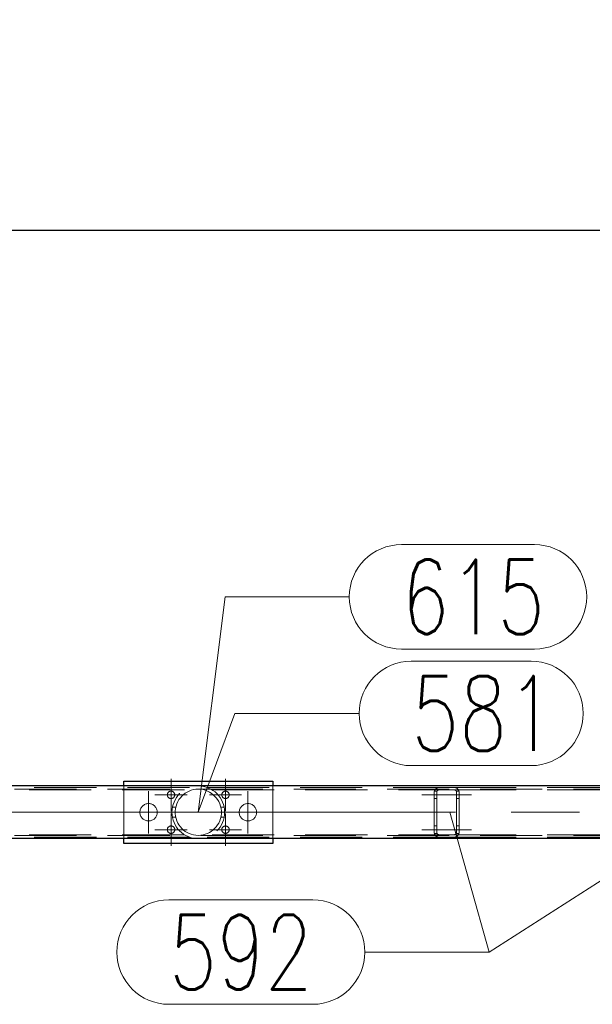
# Model space of a CAD drawing. Header units: millimetres. Extents: x -845 to -83, y 8759 to 9255.
# Tile 27 of 197: x -525 to -502, y 8807 to 8847. Entities that reach past the tile are written whole.
import ezdxf

# ---------------------------------------------------------------- set-up
doc = ezdxf.new("R2010")
doc.units = ezdxf.units.MM
doc.header["$LTSCALE"] = 10
doc.linetypes.add('HIDDEN', pattern=[0.375, 0.25, -0.125])
doc.linetypes.add('MITTE', pattern=[2, 1.25, -0.25, 0.25, -0.25])
doc.layers.get('Defpoints').update_dxf_attribs({"color": 1})
for name, color, linetype, lineweight in [('PS_DIM', 4, 'Continuous', 13), ('PS_Hidden', 2, 'HIDDEN', 9), ('PS_Mid', 5, 'MITTE', 15), ('PS_Pos', 1, 'Continuous', 15), ('PS_Shape', 161, 'Continuous', 30), ('PS_SOLID', 7, 'Continuous', 30)]:
    doc.layers.add(name, color=color, linetype=linetype, lineweight=lineweight)
doc.styles.add('simplex', font='simplex.shx', dxfattribs={"width": 0.75})
doc.dimstyles.new('1_20_PRZ', dxfattribs={"dimtxt": 2, "dimasz": 1, "dimexe": 2, "dimexo": 5, "dimgap": 1, "dimtad": 1, "dimdec": 0, "dimlfac": 20, "dimtxsty": 'simplex', "dimblk": 'dimznak', "dimcen": 2, "dimse1": 1, "dimse2": 1, "dimclrd": 256, "dimclrt": 4, "dimadec": 1, "dimazin": 0, "dimtfac": 1, "dimtdec": 0, "dimtix": 1, "dimtmove": 2, "dimatfit": 3, "dimldrblk": 'dim-grot', "dimfxl": 1, "dimarcsym": 0})

# ---------------------------------------------------------------- blocks, each defined once
blk = doc.blocks.new('dimznak')
at = {"color": 0}
for points in [[(0, 2), (0, -2)], [(-2, 0), (2, 0)]]:
    blk.add_lwpolyline(points, dxfattribs=at)
at = {"color": 2}
blk.add_lwpolyline([(1, 1), (-1, -1)], dxfattribs=at)
blk = doc.blocks.new('*D138')
at = {"layer": 'Defpoints', "color": 0, "transparency": 16777216}
for p in [(-642.283, 8890.129), (-464.843, 8886.829), (-464.843, 8838.437)]:
    blk.add_point(p, dxfattribs=at)
at = {"layer": 'PS_DIM', "lineweight": -2, "transparency": 16777216}
blk.add_line((-641.283, 8838.437), (-465.843, 8838.437), dxfattribs=at)
at = {"layer": 'PS_DIM', "lineweight": -2, "transparency": 16777216, "rotation": 180}
blk.add_blockref('dimznak', (-642.283, 8838.437), dxfattribs=at)
at = {"layer": 'PS_DIM', "lineweight": -2, "transparency": 16777216}
blk.add_blockref('dimznak', (-464.843, 8838.437), dxfattribs=at)
at = {"layer": 'PS_DIM', "color": 4, "transparency": 16777216, "insert": (-553.563, 8840.437), "char_height": 2, "attachment_point": 5, "style": 'simplex'}
blk.add_mtext('3549', dxfattribs=at)
blk = doc.blocks.new('dim-grot')
blk.add_hatch(color=256).paths.add_polyline_path([(0, 0), (-2, 0.5), (-2, -0.5)])
blk.add_lwpolyline([(0, 0), (-2, 0.5), (-2, -0.5), (0, 0)])
blk = doc.blocks.new('*X313')
at = {"layer": 'PS_Hidden', "color": 2, "linetype": 'HIDDEN'}
for p, q in [((-520.843, 8813.964), (-520.843, 8816.084)), ((-514.843, 8816.084), (-514.843, 8813.964)), ((-470.243, 8815.954), (-539.073, 8815.954)), ((-518.195, 8816.024), (-527.931, 8816.024)), ((-518.403, 8815.924), (-527.931, 8815.924)), ((-518.436, 8815.74), (-518.503, 8815.679)), ((-518.366, 8815.793), (-518.436, 8815.74)), ((-518.293, 8815.838), (-518.366, 8815.793)), ((-518.214, 8815.877), (-518.293, 8815.838)), ((-518.127, 8815.909), (-518.214, 8815.877)), ((-518.036, 8815.934), (-518.127, 8815.909)), ((-517.94, 8815.949), (-518.036, 8815.934)), ((-517.843, 8815.954), (-517.94, 8815.949)), ((-517.746, 8815.949), (-517.843, 8815.954)), ((-517.651, 8815.934), (-517.746, 8815.949)), ((-517.559, 8815.909), (-517.651, 8815.934)), ((-517.473, 8815.877), (-517.559, 8815.909)), ((-517.491, 8816.024), (-508.143, 8816.024)), ((-517.393, 8815.838), (-517.473, 8815.877)), ((-517.32, 8815.793), (-517.393, 8815.838)), ((-517.25, 8815.74), (-517.32, 8815.793)), ((-517.283, 8815.924), (-508.143, 8815.924)), ((-517.183, 8815.679), (-517.25, 8815.74)), ((-508.343, 8815.838), (-508.342, 8815.843)), ((-508.343, 8815.833), (-508.343, 8815.838)), ((-508.343, 8815.829), (-508.343, 8815.833)), ((-508.343, 8815.824), (-508.343, 8815.829)), ((-508.343, 8814.224), (-508.343, 8815.824)), ((-508.342, 8815.848), (-508.341, 8815.852)), ((-508.342, 8815.843), (-508.342, 8815.848)), ((-508.341, 8815.852), (-508.34, 8815.857)), ((-508.34, 8815.857), (-508.339, 8815.862)), ((-508.339, 8815.862), (-508.338, 8815.866)), ((-508.338, 8815.866), (-508.337, 8815.871)), ((-508.337, 8815.871), (-508.336, 8815.875)), ((-508.23, 8815.874), (-508.337, 8815.874)), ((-508.336, 8815.875), (-508.335, 8815.88)), ((-508.335, 8815.88), (-508.334, 8815.884)), ((-508.334, 8815.884), (-508.332, 8815.889)), ((-508.332, 8815.889), (-508.331, 8815.893)), ((-508.331, 8815.893), (-508.329, 8815.898)), ((-508.329, 8815.898), (-508.327, 8815.902)), ((-508.327, 8815.902), (-508.325, 8815.906)), ((-508.325, 8815.906), (-508.323, 8815.91)), ((-508.323, 8815.91), (-508.321, 8815.914)), ((-508.321, 8815.914), (-508.319, 8815.919)), ((-508.319, 8815.919), (-508.317, 8815.923)), ((-508.317, 8815.923), (-508.315, 8815.926)), ((-508.315, 8815.926), (-508.312, 8815.93)), ((-508.312, 8815.93), (-508.31, 8815.934)), ((-508.31, 8815.934), (-508.307, 8815.938)), ((-508.307, 8815.938), (-508.305, 8815.942)), ((-508.305, 8815.942), (-508.302, 8815.945)), ((-508.302, 8815.945), (-508.299, 8815.949)), ((-508.299, 8815.949), (-508.296, 8815.952)), ((-508.296, 8815.952), (-508.293, 8815.956)), ((-508.293, 8815.956), (-508.29, 8815.959)), ((-508.29, 8815.959), (-508.287, 8815.962)), ((-508.287, 8815.962), (-508.284, 8815.965)), ((-508.284, 8815.965), (-508.281, 8815.969)), ((-508.281, 8815.969), (-508.278, 8815.972)), ((-508.278, 8815.972), (-508.274, 8815.975)), ((-508.274, 8815.975), (-508.271, 8815.978)), ((-508.271, 8815.978), (-508.268, 8815.98)), ((-508.268, 8815.98), (-508.264, 8815.983)), ((-508.264, 8815.983), (-508.26, 8815.986)), ((-508.26, 8815.986), (-508.257, 8815.988)), ((-508.257, 8815.988), (-508.252, 8815.991)), ((-508.252, 8815.991), (-508.248, 8815.994)), ((-508.248, 8815.994), (-508.244, 8815.996)), ((-508.244, 8815.996), (-508.239, 8815.999)), ((-508.242, 8815.835), (-508.243, 8815.833)), ((-508.243, 8815.833), (-508.243, 8815.83)), ((-508.243, 8815.83), (-508.243, 8815.828)), ((-508.243, 8815.828), (-508.243, 8815.826)), ((-508.243, 8815.826), (-508.243, 8815.824)), ((-508.243, 8815.824), (-508.243, 8814.224)), ((-508.241, 8815.841), (-508.242, 8815.839)), ((-508.242, 8815.839), (-508.242, 8815.837)), ((-508.242, 8815.837), (-508.242, 8815.835)), ((-508.24, 8815.848), (-508.241, 8815.846)), ((-508.241, 8815.846), (-508.241, 8815.844)), ((-508.241, 8815.844), (-508.241, 8815.841)), ((-508.239, 8815.852), (-508.24, 8815.85)), ((-508.24, 8815.85), (-508.24, 8815.848)), ((-508.239, 8815.999), (-508.235, 8816.001)), ((-508.238, 8815.854), (-508.239, 8815.852)), ((-508.237, 8815.859), (-508.238, 8815.857)), ((-508.238, 8815.857), (-508.238, 8815.854)), ((-508.236, 8815.861), (-508.237, 8815.859)), ((-508.235, 8815.863), (-508.236, 8815.861)), ((-508.235, 8816.001), (-508.23, 8816.004)), ((-508.234, 8815.865), (-508.235, 8815.863)), ((-508.233, 8815.867), (-508.234, 8815.865)), ((-508.232, 8815.869), (-508.233, 8815.867)), ((-508.231, 8815.871), (-508.232, 8815.869)), ((-508.23, 8815.873), (-508.231, 8815.871)), ((-508.23, 8816.004), (-508.225, 8816.006)), ((-508.229, 8815.875), (-508.23, 8815.873)), ((-508.228, 8815.877), (-508.229, 8815.875)), ((-508.226, 8815.879), (-508.228, 8815.877)), ((-508.225, 8815.881), (-508.226, 8815.879)), ((-508.225, 8816.006), (-508.22, 8816.008)), ((-508.224, 8815.883), (-508.225, 8815.881)), ((-508.222, 8815.885), (-508.224, 8815.883)), ((-508.221, 8815.887), (-508.222, 8815.885)), ((-508.219, 8815.888), (-508.221, 8815.887)), ((-508.22, 8816.008), (-508.215, 8816.011)), ((-508.218, 8815.89), (-508.219, 8815.888)), ((-508.216, 8815.892), (-508.218, 8815.89)), ((-508.215, 8815.894), (-508.216, 8815.892)), ((-508.215, 8816.011), (-508.209, 8816.013)), ((-508.213, 8815.895), (-508.215, 8815.894)), ((-508.211, 8815.897), (-508.213, 8815.895)), ((-508.209, 8815.899), (-508.211, 8815.897)), ((-508.209, 8816.013), (-508.204, 8816.014)), ((-508.208, 8815.9), (-508.209, 8815.899)), ((-508.206, 8815.902), (-508.208, 8815.9)), ((-508.204, 8815.903), (-508.206, 8815.902)), ((-508.204, 8816.014), (-508.198, 8816.016)), ((-508.202, 8815.905), (-508.204, 8815.903)), ((-508.2, 8815.906), (-508.202, 8815.905)), ((-508.197, 8815.908), (-508.2, 8815.906)), ((-508.198, 8816.016), (-508.192, 8816.018)), ((-508.195, 8815.909), (-508.197, 8815.908)), ((-508.193, 8815.911), (-508.195, 8815.909)), ((-508.19, 8815.912), (-508.193, 8815.911)), ((-508.192, 8816.018), (-508.186, 8816.019)), ((-508.188, 8815.913), (-508.19, 8815.912)), ((-508.185, 8815.914), (-508.188, 8815.913)), ((-508.186, 8816.019), (-508.179, 8816.02)), ((-508.183, 8815.916), (-508.185, 8815.914)), ((-508.18, 8815.917), (-508.183, 8815.916)), ((-508.177, 8815.918), (-508.18, 8815.917)), ((-508.179, 8816.02), (-508.172, 8816.022)), ((-508.174, 8815.919), (-508.177, 8815.918)), ((-508.171, 8815.92), (-508.174, 8815.919)), ((-508.172, 8816.022), (-508.165, 8816.023)), ((-508.168, 8815.921), (-508.171, 8815.92)), ((-508.165, 8815.921), (-508.168, 8815.921)), ((-508.165, 8816.023), (-508.158, 8816.023)), ((-508.162, 8815.922), (-508.165, 8815.921)), ((-508.159, 8815.922), (-508.162, 8815.922)), ((-508.156, 8815.923), (-508.159, 8815.922)), ((-508.158, 8816.023), (-508.15, 8816.024)), ((-508.153, 8815.923), (-508.156, 8815.923)), ((-508.15, 8815.924), (-508.153, 8815.923)), ((-508.15, 8816.024), (-508.143, 8816.024)), ((-508.146, 8815.924), (-508.15, 8815.924)), ((-508.143, 8815.924), (-508.146, 8815.924)), ((-508.143, 8816.024), (-507.543, 8816.024)), ((-508.143, 8816.024), (-508.143, 8816.024)), ((-507.543, 8815.924), (-508.143, 8815.924)), ((-507.543, 8816.024), (-498.143, 8816.024)), ((-507.543, 8816.024), (-507.536, 8816.024)), ((-507.543, 8815.924), (-498.143, 8815.924)), ((-507.54, 8815.924), (-507.543, 8815.924)), ((-507.543, 8815.924), (-507.543, 8815.924)), ((-507.536, 8815.924), (-507.54, 8815.924)), ((-507.536, 8816.024), (-507.528, 8816.023)), ((-507.533, 8815.923), (-507.536, 8815.924)), ((-507.53, 8815.923), (-507.533, 8815.923)), ((-507.526, 8815.922), (-507.53, 8815.923)), ((-507.528, 8816.023), (-507.521, 8816.023)), ((-507.523, 8815.922), (-507.526, 8815.922)), ((-507.52, 8815.921), (-507.523, 8815.922)), ((-507.521, 8816.023), (-507.514, 8816.022)), ((-507.517, 8815.92), (-507.52, 8815.921)), ((-507.514, 8815.919), (-507.517, 8815.92)), ((-507.514, 8816.022), (-507.507, 8816.021)), ((-507.511, 8815.918), (-507.514, 8815.919)), ((-507.508, 8815.917), (-507.511, 8815.918)), ((-507.505, 8815.916), (-507.508, 8815.917)), ((-507.507, 8816.021), (-507.5, 8816.019)), ((-507.503, 8815.915), (-507.505, 8815.916)), ((-507.5, 8815.914), (-507.503, 8815.915)), ((-507.5, 8816.019), (-507.494, 8816.018)), ((-507.498, 8815.913), (-507.5, 8815.914)), ((-507.495, 8815.911), (-507.498, 8815.913)), ((-507.493, 8815.91), (-507.495, 8815.911)), ((-507.494, 8816.018), (-507.488, 8816.016)), ((-507.49, 8815.909), (-507.493, 8815.91)), ((-507.488, 8815.907), (-507.49, 8815.909)), ((-507.488, 8816.016), (-507.482, 8816.014)), ((-507.486, 8815.906), (-507.488, 8815.907)), ((-507.484, 8815.904), (-507.486, 8815.906)), ((-507.482, 8815.903), (-507.484, 8815.904)), ((-507.482, 8816.014), (-507.477, 8816.013)), ((-507.48, 8815.901), (-507.482, 8815.903)), ((-507.478, 8815.899), (-507.48, 8815.901)), ((-507.476, 8815.898), (-507.478, 8815.899)), ((-507.477, 8816.013), (-507.472, 8816.011)), ((-507.474, 8815.896), (-507.476, 8815.898)), ((-507.472, 8815.895), (-507.474, 8815.896)), ((-507.472, 8816.011), (-507.467, 8816.009)), ((-507.471, 8815.893), (-507.472, 8815.895)), ((-507.469, 8815.891), (-507.471, 8815.893)), ((-507.468, 8815.89), (-507.469, 8815.891)), ((-507.466, 8815.888), (-507.468, 8815.89)), ((-507.467, 8816.009), (-507.462, 8816.006)), ((-507.465, 8815.886), (-507.466, 8815.888)), ((-507.463, 8815.884), (-507.465, 8815.886)), ((-507.462, 8815.882), (-507.463, 8815.884)), ((-507.462, 8816.006), (-507.457, 8816.004)), ((-507.461, 8815.881), (-507.462, 8815.882)), ((-507.459, 8815.879), (-507.461, 8815.881)), ((-507.458, 8815.877), (-507.459, 8815.879)), ((-507.457, 8815.875), (-507.458, 8815.877)), ((-507.457, 8816.004), (-507.452, 8816.002)), ((-507.456, 8815.873), (-507.457, 8815.875)), ((-507.349, 8815.874), (-507.456, 8815.874)), ((-507.455, 8815.871), (-507.456, 8815.873)), ((-507.454, 8815.869), (-507.455, 8815.871)), ((-507.453, 8815.867), (-507.454, 8815.869)), ((-507.452, 8815.865), (-507.453, 8815.867)), ((-507.452, 8816.002), (-507.447, 8815.999)), ((-507.451, 8815.863), (-507.452, 8815.865)), ((-507.45, 8815.861), (-507.451, 8815.863)), ((-507.449, 8815.858), (-507.45, 8815.861)), ((-507.448, 8815.856), (-507.449, 8815.858)), ((-507.448, 8815.854), (-507.448, 8815.856)), ((-507.447, 8815.852), (-507.448, 8815.854)), ((-507.447, 8815.999), (-507.443, 8815.997)), ((-507.447, 8815.85), (-507.447, 8815.852)), ((-507.446, 8815.848), (-507.447, 8815.85)), ((-507.445, 8815.846), (-507.446, 8815.848)), ((-507.445, 8815.843), (-507.445, 8815.846)), ((-507.445, 8815.841), (-507.445, 8815.843)), ((-507.444, 8815.839), (-507.445, 8815.841)), ((-507.444, 8815.837), (-507.444, 8815.839)), ((-507.444, 8815.835), (-507.444, 8815.837)), ((-507.443, 8815.832), (-507.444, 8815.835)), ((-507.443, 8815.997), (-507.439, 8815.994)), ((-507.443, 8815.83), (-507.443, 8815.832)), ((-507.443, 8815.828), (-507.443, 8815.83)), ((-507.443, 8815.826), (-507.443, 8815.828)), ((-507.443, 8815.824), (-507.443, 8815.826)), ((-507.443, 8814.224), (-507.443, 8815.824)), ((-507.439, 8815.994), (-507.434, 8815.992)), ((-507.434, 8815.992), (-507.43, 8815.989)), ((-507.43, 8815.989), (-507.426, 8815.986)), ((-507.426, 8815.986), (-507.422, 8815.983)), ((-507.422, 8815.983), (-507.418, 8815.98)), ((-507.418, 8815.98), (-507.415, 8815.977)), ((-507.415, 8815.977), (-507.411, 8815.974)), ((-507.411, 8815.974), (-507.408, 8815.971)), ((-507.408, 8815.971), (-507.405, 8815.968)), ((-507.405, 8815.968), (-507.402, 8815.965)), ((-507.402, 8815.965), (-507.399, 8815.962)), ((-507.399, 8815.962), (-507.396, 8815.959)), ((-507.396, 8815.959), (-507.393, 8815.956)), ((-507.393, 8815.956), (-507.39, 8815.952)), ((-507.39, 8815.952), (-507.387, 8815.949)), ((-507.387, 8815.949), (-507.384, 8815.946)), ((-507.384, 8815.946), (-507.382, 8815.942)), ((-507.382, 8815.942), (-507.379, 8815.938)), ((-507.379, 8815.938), (-507.377, 8815.935)), ((-507.377, 8815.935), (-507.374, 8815.931)), ((-507.374, 8815.931), (-507.372, 8815.927)), ((-507.372, 8815.927), (-507.369, 8815.923)), ((-507.369, 8815.923), (-507.367, 8815.919)), ((-507.367, 8815.919), (-507.365, 8815.915)), ((-507.365, 8815.915), (-507.363, 8815.911)), ((-507.363, 8815.911), (-507.361, 8815.907)), ((-507.361, 8815.907), (-507.359, 8815.902)), ((-507.359, 8815.902), (-507.357, 8815.898)), ((-507.357, 8815.898), (-507.356, 8815.894)), ((-507.356, 8815.894), (-507.354, 8815.889)), ((-507.354, 8815.889), (-507.353, 8815.885)), ((-507.353, 8815.885), (-507.351, 8815.88)), ((-507.351, 8815.88), (-507.35, 8815.876)), ((-507.35, 8815.876), (-507.349, 8815.871)), ((-507.349, 8815.871), (-507.348, 8815.866)), ((-507.348, 8815.866), (-507.347, 8815.862)), ((-507.347, 8815.862), (-507.346, 8815.857)), ((-507.346, 8815.857), (-507.345, 8815.852)), ((-507.345, 8815.852), (-507.345, 8815.848)), ((-507.345, 8815.848), (-507.344, 8815.843)), ((-507.344, 8815.843), (-507.344, 8815.838)), ((-507.344, 8815.838), (-507.343, 8815.833)), ((-507.343, 8815.833), (-507.343, 8815.829)), ((-507.343, 8815.829), (-507.343, 8815.824)), ((-507.343, 8815.824), (-507.343, 8814.224)), ((-507.343, 8815.824), (-507.343, 8815.824)), ((-518.706, 8815.37), (-518.739, 8815.275)), ((-518.667, 8815.455), (-518.706, 8815.37)), ((-518.62, 8815.535), (-518.667, 8815.455)), ((-518.565, 8815.61), (-518.62, 8815.535)), ((-518.503, 8815.679), (-518.565, 8815.61)), ((-517.121, 8815.61), (-517.183, 8815.679)), ((-517.066, 8815.535), (-517.121, 8815.61)), ((-517.019, 8815.455), (-517.066, 8815.535)), ((-516.98, 8815.37), (-517.019, 8815.455)), ((-516.948, 8815.275), (-516.98, 8815.37)), ((-508.243, 8815.574), (-508.343, 8815.574)), ((-507.343, 8815.574), (-507.443, 8815.574)), ((-518.884, 8815.224), (-518.751, 8815.224)), ((-518.761, 8815.175), (-518.772, 8815.073)), ((-518.772, 8815.073), (-518.772, 8814.974)), ((-518.772, 8814.974), (-518.761, 8814.873)), ((-518.739, 8815.275), (-518.761, 8815.175)), ((-516.925, 8815.175), (-516.948, 8815.275)), ((-516.802, 8815.224), (-516.935, 8815.224)), ((-516.914, 8815.073), (-516.925, 8815.175)), ((-516.925, 8814.873), (-516.914, 8814.974)), ((-516.914, 8814.974), (-516.914, 8815.073)), ((-518.884, 8814.824), (-518.751, 8814.824)), ((-518.761, 8814.873), (-518.739, 8814.773)), ((-518.739, 8814.773), (-518.706, 8814.678)), ((-518.706, 8814.678), (-518.667, 8814.592)), ((-518.667, 8814.592), (-518.62, 8814.513)), ((-518.62, 8814.513), (-518.565, 8814.438)), ((-517.121, 8814.438), (-517.066, 8814.513)), ((-517.066, 8814.513), (-517.019, 8814.592)), ((-517.019, 8814.592), (-516.98, 8814.678)), ((-516.98, 8814.678), (-516.948, 8814.773)), ((-516.948, 8814.773), (-516.925, 8814.873)), ((-516.802, 8814.824), (-516.935, 8814.824)), ((-518.403, 8814.124), (-527.931, 8814.124)), ((-518.565, 8814.438), (-518.503, 8814.369)), ((-518.503, 8814.369), (-518.436, 8814.307)), ((-518.436, 8814.307), (-518.366, 8814.255)), ((-518.366, 8814.255), (-518.293, 8814.21)), ((-518.293, 8814.21), (-518.214, 8814.171)), ((-518.214, 8814.171), (-518.127, 8814.138)), ((-518.127, 8814.138), (-518.036, 8814.114)), ((-518.036, 8814.114), (-517.94, 8814.099)), ((-517.746, 8814.099), (-517.651, 8814.114)), ((-517.651, 8814.114), (-517.559, 8814.138)), ((-517.559, 8814.138), (-517.473, 8814.171)), ((-517.473, 8814.171), (-517.393, 8814.21)), ((-517.393, 8814.21), (-517.32, 8814.255)), ((-517.32, 8814.255), (-517.25, 8814.307)), ((-517.283, 8814.124), (-508.143, 8814.124)), ((-517.25, 8814.307), (-517.183, 8814.369)), ((-517.183, 8814.369), (-517.121, 8814.438)), ((-508.243, 8814.474), (-508.343, 8814.474)), ((-508.343, 8814.219), (-508.343, 8814.224)), ((-508.343, 8814.214), (-508.343, 8814.219)), ((-508.343, 8814.21), (-508.343, 8814.214)), ((-508.342, 8814.205), (-508.343, 8814.21)), ((-508.342, 8814.2), (-508.342, 8814.205)), ((-508.341, 8814.195), (-508.342, 8814.2)), ((-508.34, 8814.191), (-508.341, 8814.195)), ((-508.339, 8814.186), (-508.34, 8814.191)), ((-508.338, 8814.181), (-508.339, 8814.186)), ((-508.337, 8814.177), (-508.338, 8814.181)), ((-508.336, 8814.172), (-508.337, 8814.177)), ((-508.23, 8814.174), (-508.337, 8814.174)), ((-508.335, 8814.168), (-508.336, 8814.172)), ((-508.334, 8814.163), (-508.335, 8814.168)), ((-508.332, 8814.159), (-508.334, 8814.163)), ((-508.331, 8814.154), (-508.332, 8814.159)), ((-508.329, 8814.15), (-508.331, 8814.154)), ((-508.327, 8814.146), (-508.329, 8814.15)), ((-508.325, 8814.142), (-508.327, 8814.146)), ((-508.323, 8814.137), (-508.325, 8814.142)), ((-508.321, 8814.133), (-508.323, 8814.137)), ((-508.319, 8814.129), (-508.321, 8814.133)), ((-508.317, 8814.125), (-508.319, 8814.129)), ((-508.315, 8814.121), (-508.317, 8814.125)), ((-508.312, 8814.117), (-508.315, 8814.121)), ((-508.31, 8814.113), (-508.312, 8814.117)), ((-508.307, 8814.11), (-508.31, 8814.113)), ((-508.305, 8814.106), (-508.307, 8814.11)), ((-508.302, 8814.102), (-508.305, 8814.106)), ((-508.243, 8814.224), (-508.243, 8814.222)), ((-508.243, 8814.222), (-508.243, 8814.219)), ((-508.243, 8814.219), (-508.243, 8814.217)), ((-508.243, 8814.217), (-508.243, 8814.215)), ((-508.243, 8814.215), (-508.242, 8814.213)), ((-508.242, 8814.213), (-508.242, 8814.211)), ((-508.242, 8814.211), (-508.242, 8814.208)), ((-508.242, 8814.208), (-508.241, 8814.206)), ((-508.241, 8814.206), (-508.241, 8814.204)), ((-508.241, 8814.204), (-508.241, 8814.202)), ((-508.241, 8814.202), (-508.24, 8814.2)), ((-508.24, 8814.2), (-508.24, 8814.198)), ((-508.24, 8814.198), (-508.239, 8814.195)), ((-508.239, 8814.195), (-508.238, 8814.193)), ((-508.238, 8814.193), (-508.238, 8814.191)), ((-508.238, 8814.191), (-508.237, 8814.189)), ((-508.237, 8814.189), (-508.236, 8814.187)), ((-508.236, 8814.187), (-508.235, 8814.185)), ((-508.235, 8814.185), (-508.234, 8814.183)), ((-508.234, 8814.183), (-508.233, 8814.181)), ((-508.233, 8814.181), (-508.232, 8814.178)), ((-508.232, 8814.178), (-508.231, 8814.176)), ((-508.231, 8814.176), (-508.23, 8814.174)), ((-508.23, 8814.174), (-508.229, 8814.172)), ((-508.229, 8814.172), (-508.228, 8814.17)), ((-508.228, 8814.17), (-508.226, 8814.168)), ((-508.226, 8814.168), (-508.225, 8814.167)), ((-508.225, 8814.167), (-508.224, 8814.165)), ((-508.224, 8814.165), (-508.222, 8814.163)), ((-508.222, 8814.163), (-508.221, 8814.161)), ((-508.221, 8814.161), (-508.219, 8814.159)), ((-508.219, 8814.159), (-508.218, 8814.157)), ((-508.218, 8814.157), (-508.216, 8814.156)), ((-508.216, 8814.156), (-508.215, 8814.154)), ((-508.215, 8814.154), (-508.213, 8814.152)), ((-508.213, 8814.152), (-508.211, 8814.151)), ((-508.211, 8814.151), (-508.209, 8814.149)), ((-508.209, 8814.149), (-508.208, 8814.147)), ((-508.208, 8814.147), (-508.206, 8814.146)), ((-508.206, 8814.146), (-508.204, 8814.144)), ((-508.204, 8814.144), (-508.202, 8814.143)), ((-508.202, 8814.143), (-508.2, 8814.141)), ((-508.2, 8814.141), (-508.197, 8814.14)), ((-508.197, 8814.14), (-508.195, 8814.139)), ((-508.195, 8814.139), (-508.193, 8814.137)), ((-508.193, 8814.137), (-508.19, 8814.136)), ((-508.19, 8814.136), (-508.188, 8814.134)), ((-508.188, 8814.134), (-508.185, 8814.133)), ((-508.185, 8814.133), (-508.183, 8814.132)), ((-508.183, 8814.132), (-508.18, 8814.131)), ((-508.18, 8814.131), (-508.177, 8814.13)), ((-508.177, 8814.13), (-508.174, 8814.129)), ((-508.174, 8814.129), (-508.171, 8814.128)), ((-508.171, 8814.128), (-508.168, 8814.127)), ((-508.168, 8814.127), (-508.165, 8814.126)), ((-508.165, 8814.126), (-508.162, 8814.126)), ((-508.162, 8814.126), (-508.159, 8814.125)), ((-508.159, 8814.125), (-508.156, 8814.125)), ((-508.156, 8814.125), (-508.153, 8814.124)), ((-508.153, 8814.124), (-508.15, 8814.124)), ((-508.15, 8814.124), (-508.146, 8814.124)), ((-508.146, 8814.124), (-508.143, 8814.124)), ((-508.143, 8814.124), (-507.543, 8814.124)), ((-507.543, 8814.124), (-498.143, 8814.124)), ((-507.543, 8814.124), (-507.54, 8814.124)), ((-507.54, 8814.124), (-507.536, 8814.124)), ((-507.536, 8814.124), (-507.533, 8814.124)), ((-507.533, 8814.124), (-507.53, 8814.125)), ((-507.53, 8814.125), (-507.526, 8814.125)), ((-507.526, 8814.125), (-507.523, 8814.126)), ((-507.523, 8814.126), (-507.52, 8814.127)), ((-507.52, 8814.127), (-507.517, 8814.127)), ((-507.517, 8814.127), (-507.514, 8814.128)), ((-507.514, 8814.128), (-507.511, 8814.129)), ((-507.511, 8814.129), (-507.508, 8814.13)), ((-507.508, 8814.13), (-507.505, 8814.131)), ((-507.505, 8814.131), (-507.503, 8814.132)), ((-507.503, 8814.132), (-507.5, 8814.134)), ((-507.5, 8814.134), (-507.498, 8814.135)), ((-507.498, 8814.135), (-507.495, 8814.136)), ((-507.495, 8814.136), (-507.493, 8814.138)), ((-507.493, 8814.138), (-507.49, 8814.139)), ((-507.49, 8814.139), (-507.488, 8814.14)), ((-507.488, 8814.14), (-507.486, 8814.142)), ((-507.486, 8814.142), (-507.484, 8814.143)), ((-507.484, 8814.143), (-507.482, 8814.145)), ((-507.482, 8814.145), (-507.48, 8814.147)), ((-507.48, 8814.147), (-507.478, 8814.148)), ((-507.478, 8814.148), (-507.476, 8814.15)), ((-507.476, 8814.15), (-507.474, 8814.151)), ((-507.474, 8814.151), (-507.472, 8814.153)), ((-507.472, 8814.153), (-507.471, 8814.155)), ((-507.471, 8814.155), (-507.469, 8814.156)), ((-507.469, 8814.156), (-507.468, 8814.158)), ((-507.468, 8814.158), (-507.466, 8814.16)), ((-507.466, 8814.16), (-507.465, 8814.162)), ((-507.465, 8814.162), (-507.463, 8814.163)), ((-507.463, 8814.163), (-507.462, 8814.165)), ((-507.462, 8814.165), (-507.461, 8814.167)), ((-507.461, 8814.167), (-507.459, 8814.169)), ((-507.459, 8814.169), (-507.458, 8814.171)), ((-507.458, 8814.171), (-507.457, 8814.173)), ((-507.457, 8814.173), (-507.456, 8814.175)), ((-507.456, 8814.175), (-507.455, 8814.177)), ((-507.349, 8814.174), (-507.456, 8814.174)), ((-507.455, 8814.177), (-507.454, 8814.179)), ((-507.454, 8814.179), (-507.453, 8814.181)), ((-507.453, 8814.181), (-507.452, 8814.183)), ((-507.452, 8814.183), (-507.451, 8814.185)), ((-507.451, 8814.185), (-507.45, 8814.187)), ((-507.45, 8814.187), (-507.449, 8814.189)), ((-507.449, 8814.189), (-507.448, 8814.191)), ((-507.448, 8814.193), (-507.447, 8814.196)), ((-507.448, 8814.191), (-507.448, 8814.193)), ((-507.447, 8814.198), (-507.446, 8814.2)), ((-507.447, 8814.196), (-507.447, 8814.198)), ((-507.446, 8814.2), (-507.445, 8814.202)), ((-507.445, 8814.206), (-507.444, 8814.209)), ((-507.445, 8814.204), (-507.445, 8814.206)), ((-507.445, 8814.202), (-507.445, 8814.204)), ((-507.444, 8814.213), (-507.443, 8814.215)), ((-507.444, 8814.211), (-507.444, 8814.213)), ((-507.444, 8814.209), (-507.444, 8814.211)), ((-507.343, 8814.474), (-507.443, 8814.474)), ((-507.443, 8814.222), (-507.443, 8814.224)), ((-507.443, 8814.22), (-507.443, 8814.222)), ((-507.443, 8814.217), (-507.443, 8814.22)), ((-507.443, 8814.215), (-507.443, 8814.217)), ((-507.382, 8814.106), (-507.384, 8814.102)), ((-507.379, 8814.109), (-507.382, 8814.106)), ((-507.377, 8814.113), (-507.379, 8814.109)), ((-507.374, 8814.117), (-507.377, 8814.113)), ((-507.372, 8814.121), (-507.374, 8814.117)), ((-507.369, 8814.125), (-507.372, 8814.121)), ((-507.367, 8814.129), (-507.369, 8814.125)), ((-507.365, 8814.133), (-507.367, 8814.129)), ((-507.363, 8814.137), (-507.365, 8814.133)), ((-507.361, 8814.141), (-507.363, 8814.137)), ((-507.359, 8814.145), (-507.361, 8814.141)), ((-507.357, 8814.15), (-507.359, 8814.145)), ((-507.356, 8814.154), (-507.357, 8814.15)), ((-507.354, 8814.158), (-507.356, 8814.154)), ((-507.353, 8814.163), (-507.354, 8814.158)), ((-507.351, 8814.167), (-507.353, 8814.163)), ((-507.35, 8814.172), (-507.351, 8814.167)), ((-507.349, 8814.177), (-507.35, 8814.172)), ((-507.348, 8814.181), (-507.349, 8814.177)), ((-507.347, 8814.186), (-507.348, 8814.181)), ((-507.346, 8814.191), (-507.347, 8814.186)), ((-507.345, 8814.195), (-507.346, 8814.191)), ((-507.344, 8814.205), (-507.345, 8814.2)), ((-507.345, 8814.2), (-507.345, 8814.195)), ((-507.343, 8814.214), (-507.344, 8814.21)), ((-507.344, 8814.21), (-507.344, 8814.205)), ((-507.343, 8814.224), (-507.343, 8814.219)), ((-507.343, 8814.219), (-507.343, 8814.214)), ((-470.243, 8814.094), (-539.073, 8814.094)), ((-518.195, 8814.024), (-527.931, 8814.024)), ((-517.94, 8814.099), (-517.843, 8814.094)), ((-517.843, 8814.094), (-517.746, 8814.099)), ((-517.491, 8814.024), (-508.143, 8814.024)), ((-508.299, 8814.099), (-508.302, 8814.102)), ((-508.296, 8814.095), (-508.299, 8814.099)), ((-508.293, 8814.092), (-508.296, 8814.095)), ((-508.29, 8814.089), (-508.293, 8814.092)), ((-508.287, 8814.085), (-508.29, 8814.089)), ((-508.284, 8814.082), (-508.287, 8814.085)), ((-508.281, 8814.079), (-508.284, 8814.082)), ((-508.278, 8814.076), (-508.281, 8814.079)), ((-508.274, 8814.073), (-508.278, 8814.076)), ((-508.271, 8814.07), (-508.274, 8814.073)), ((-508.268, 8814.067), (-508.271, 8814.07)), ((-508.264, 8814.065), (-508.268, 8814.067)), ((-508.26, 8814.062), (-508.264, 8814.065)), ((-508.257, 8814.059), (-508.26, 8814.062)), ((-508.252, 8814.056), (-508.257, 8814.059)), ((-508.248, 8814.054), (-508.252, 8814.056)), ((-508.244, 8814.051), (-508.248, 8814.054)), ((-508.239, 8814.049), (-508.244, 8814.051)), ((-508.235, 8814.046), (-508.239, 8814.049)), ((-508.23, 8814.044), (-508.235, 8814.046)), ((-508.225, 8814.041), (-508.23, 8814.044)), ((-508.22, 8814.039), (-508.225, 8814.041)), ((-508.215, 8814.037), (-508.22, 8814.039)), ((-508.209, 8814.035), (-508.215, 8814.037)), ((-508.204, 8814.033), (-508.209, 8814.035)), ((-508.198, 8814.032), (-508.204, 8814.033)), ((-508.192, 8814.03), (-508.198, 8814.032)), ((-508.186, 8814.029), (-508.192, 8814.03)), ((-508.179, 8814.027), (-508.186, 8814.029)), ((-508.172, 8814.026), (-508.179, 8814.027)), ((-508.165, 8814.025), (-508.172, 8814.026)), ((-508.158, 8814.024), (-508.165, 8814.025)), ((-508.15, 8814.024), (-508.158, 8814.024)), ((-508.143, 8814.024), (-508.15, 8814.024)), ((-507.543, 8814.024), (-508.143, 8814.024)), ((-507.543, 8814.024), (-498.143, 8814.024)), ((-507.536, 8814.024), (-507.543, 8814.024)), ((-507.543, 8814.024), (-507.543, 8814.024)), ((-507.528, 8814.024), (-507.536, 8814.024)), ((-507.521, 8814.025), (-507.528, 8814.024)), ((-507.514, 8814.026), (-507.521, 8814.025)), ((-507.507, 8814.027), (-507.514, 8814.026)), ((-507.5, 8814.028), (-507.507, 8814.027)), ((-507.494, 8814.03), (-507.5, 8814.028)), ((-507.488, 8814.032), (-507.494, 8814.03)), ((-507.482, 8814.033), (-507.488, 8814.032)), ((-507.477, 8814.035), (-507.482, 8814.033)), ((-507.472, 8814.037), (-507.477, 8814.035)), ((-507.467, 8814.039), (-507.472, 8814.037)), ((-507.462, 8814.041), (-507.467, 8814.039)), ((-507.457, 8814.043), (-507.462, 8814.041)), ((-507.452, 8814.046), (-507.457, 8814.043)), ((-507.447, 8814.048), (-507.452, 8814.046)), ((-507.443, 8814.051), (-507.447, 8814.048)), ((-507.439, 8814.053), (-507.443, 8814.051)), ((-507.434, 8814.056), (-507.439, 8814.053)), ((-507.43, 8814.059), (-507.434, 8814.056)), ((-507.426, 8814.062), (-507.43, 8814.059)), ((-507.422, 8814.064), (-507.426, 8814.062)), ((-507.418, 8814.067), (-507.422, 8814.064)), ((-507.415, 8814.07), (-507.418, 8814.067)), ((-507.411, 8814.073), (-507.415, 8814.07)), ((-507.408, 8814.076), (-507.411, 8814.073)), ((-507.405, 8814.079), (-507.408, 8814.076)), ((-507.402, 8814.082), (-507.405, 8814.079)), ((-507.399, 8814.085), (-507.402, 8814.082)), ((-507.396, 8814.089), (-507.399, 8814.085)), ((-507.393, 8814.092), (-507.396, 8814.089)), ((-507.39, 8814.095), (-507.393, 8814.092)), ((-507.387, 8814.099), (-507.39, 8814.095)), ((-507.384, 8814.102), (-507.387, 8814.099))]:
    blk.add_line(p, q, dxfattribs=at)
at = {"layer": 'PS_Hidden', "color": 2, "extrusion": (0, 0, -1)}
for centre, radius in [((518.939, 8815.724), 0.15), ((516.747, 8815.724), 0.15), ((519.843, 8815.024), 0.35), ((515.843, 8815.024), 0.35), ((518.939, 8814.324), 0.15), ((516.747, 8814.324), 0.15)]:
    blk.add_circle(centre, radius, dxfattribs=at)
at = {"layer": 'PS_Hidden', "extrusion": (0, 0, -1)}
for start, end in [(270, 90), (90, 270)]:
    blk.add_arc((517.843, 8815.024), 1.06, start, end, dxfattribs=at)
at = {"layer": 'PS_Mid', "color": 5, "linetype": 'MITTE'}
for p, q in [((-518.939, 8816.374), (-518.939, 8815.074)), ((-518.939, 8816.374), (-518.939, 8815.074)), ((-516.747, 8816.374), (-516.747, 8815.074)), ((-516.747, 8816.374), (-516.747, 8815.074)), ((-519.843, 8815.874), (-519.843, 8814.174)), ((-518.289, 8815.724), (-519.589, 8815.724)), ((-518.289, 8815.724), (-519.589, 8815.724)), ((-516.097, 8815.724), (-517.397, 8815.724)), ((-516.097, 8815.724), (-517.397, 8815.724)), ((-515.843, 8815.874), (-515.843, 8814.174)), ((-508.843, 8815.724), (-507.743, 8815.724)), ((-508.843, 8815.724), (-507.743, 8815.724)), ((-507.943, 8815.724), (-506.843, 8815.724)), ((-507.943, 8815.724), (-506.843, 8815.724)), ((-515.695, 8815.024), (-542.488, 8815.024)), ((-467.743, 8815.024), (-541.573, 8815.024)), ((-518.993, 8815.024), (-520.693, 8815.024)), ((-519.991, 8815.024), (-465.695, 8815.024)), ((-518.25, 8815.024), (-519.403, 8815.024)), ((-518.939, 8814.974), (-518.939, 8813.674)), ((-518.939, 8814.974), (-518.939, 8813.674)), ((-517.843, 8815.024), (-517.843, 8815.024)), ((-517.437, 8815.024), (-516.283, 8815.024)), ((-516.747, 8814.974), (-516.747, 8813.674)), ((-516.747, 8814.974), (-516.747, 8813.674)), ((-514.993, 8815.024), (-516.693, 8815.024)), ((-507.843, 8815.024), (-507.843, 8815.024)), ((-518.289, 8814.324), (-519.589, 8814.324)), ((-518.289, 8814.324), (-519.589, 8814.324)), ((-516.097, 8814.324), (-517.397, 8814.324)), ((-516.097, 8814.324), (-517.397, 8814.324)), ((-508.843, 8814.324), (-507.743, 8814.324)), ((-508.843, 8814.324), (-507.743, 8814.324)), ((-507.943, 8814.324), (-506.843, 8814.324)), ((-507.943, 8814.324), (-506.843, 8814.324))]:
    blk.add_line(p, q, dxfattribs=at)
at = {"layer": 'PS_SOLID', "color": 7, "linetype": 'Continuous'}
for p, q in [((-470.243, 8816.084), (-539.073, 8816.084)), ((-520.843, 8816.274), (-514.843, 8816.274)), ((-520.843, 8816.084), (-520.843, 8816.274)), ((-514.843, 8816.274), (-514.843, 8816.084)), ((-470.243, 8813.964), (-539.073, 8813.964)), ((-520.843, 8813.774), (-520.843, 8813.964)), ((-514.843, 8813.774), (-520.843, 8813.774)), ((-514.843, 8813.964), (-514.843, 8813.774))]:
    blk.add_line(p, q, dxfattribs=at)
blk = doc.blocks.new('*X344')
at = {"color": 1}
for p, q in [((-509.663, 8825.79), (-504.306, 8825.79)), ((-517.843, 8815.024), (-516.763, 8823.69)), ((-516.763, 8823.69), (-511.763, 8823.69)), ((-509.663, 8821.59), (-504.306, 8821.59))]:
    blk.add_line(p, q, dxfattribs=at)
for centre, start, end in [((-509.663, 8823.69), 90, 270), ((-504.306, 8823.69), 270, 90)]:
    blk.add_arc(centre, 2.1, start, end, dxfattribs=at)
at = {"color": 30, "style": 'simplex', "width": 0.75}
blk.add_text('615', height=3, dxfattribs=at).set_placement((-509.663, 8822.19))
blk = doc.blocks.new('*X345')
at = {"color": 1}
for p, q in [((-509.266, 8821.101), (-504.444, 8821.101)), ((-517.843, 8815.024), (-516.366, 8819.001)), ((-516.366, 8819.001), (-511.366, 8819.001)), ((-509.266, 8816.901), (-504.444, 8816.901))]:
    blk.add_line(p, q, dxfattribs=at)
for centre, start, end in [((-509.266, 8819.001), 90, 270), ((-504.444, 8819.001), 270, 90)]:
    blk.add_arc(centre, 2.1, start, end, dxfattribs=at)
at = {"color": 30, "style": 'simplex', "width": 0.75}
blk.add_text('581', height=3, dxfattribs=at).set_placement((-509.266, 8817.501))
blk = doc.blocks.new('*X730')
at = {"color": 1}
for p, q in [((-507.717, 8815.024), (-506.137, 8809.401)), ((-519.023, 8811.501), (-513.237, 8811.501)), ((-511.137, 8809.401), (-506.137, 8809.401)), ((-519.023, 8807.301), (-513.237, 8807.301))]:
    blk.add_line(p, q, dxfattribs=at)
for centre, start, end in [((-519.023, 8809.401), 90, 270), ((-513.237, 8809.401), 270, 90)]:
    blk.add_arc(centre, 2.1, start, end, dxfattribs=at)
at = {"color": 30, "style": 'simplex', "width": 0.75}
blk.add_text('592', height=3, dxfattribs=at).set_placement((-519.023, 8807.901))
blk = doc.blocks.new('*X731')
at = {"color": 1}
for p, q in [((-497.329, 8815.024), (-506.137, 8809.401)), ((-519.023, 8811.501), (-513.237, 8811.501)), ((-511.137, 8809.401), (-506.137, 8809.401)), ((-519.023, 8807.301), (-513.237, 8807.301))]:
    blk.add_line(p, q, dxfattribs=at)
for centre, start, end in [((-519.023, 8809.401), 90, 270), ((-513.237, 8809.401), 270, 90)]:
    blk.add_arc(centre, 2.1, start, end, dxfattribs=at)
at = {"color": 30, "style": 'simplex', "width": 0.75}
blk.add_text('592', height=3, dxfattribs=at).set_placement((-519.023, 8807.901))

msp = doc.modelspace()

# ---------------------------------------------------------------- block references
at = {"layer": 'PS_Pos'}
for name in ['*X344', '*X345', '*X730', '*X731']:
    msp.add_blockref(name, (0, 0), dxfattribs=at)
at = {"layer": 'PS_Shape', "color": 31}
msp.add_blockref('*X313', (0, 0), dxfattribs=at)

# ---------------------------------------------------------------- dimensions: what is measured, and where the dimension line sits
at = {"layer": 'PS_DIM'}
dim = msp.add_linear_dim(base=(-464.843, 8838.437), p1=(-642.283, 8890.129), p2=(-464.843, 8886.829), dimstyle='1_20_PRZ', dxfattribs=at)
dim.commit()
dim.dimension.update_dxf_attribs({"geometry": '*D138', "text_midpoint": (-553.563, 8840.437)})

doc.saveas('drawing.dxf')
